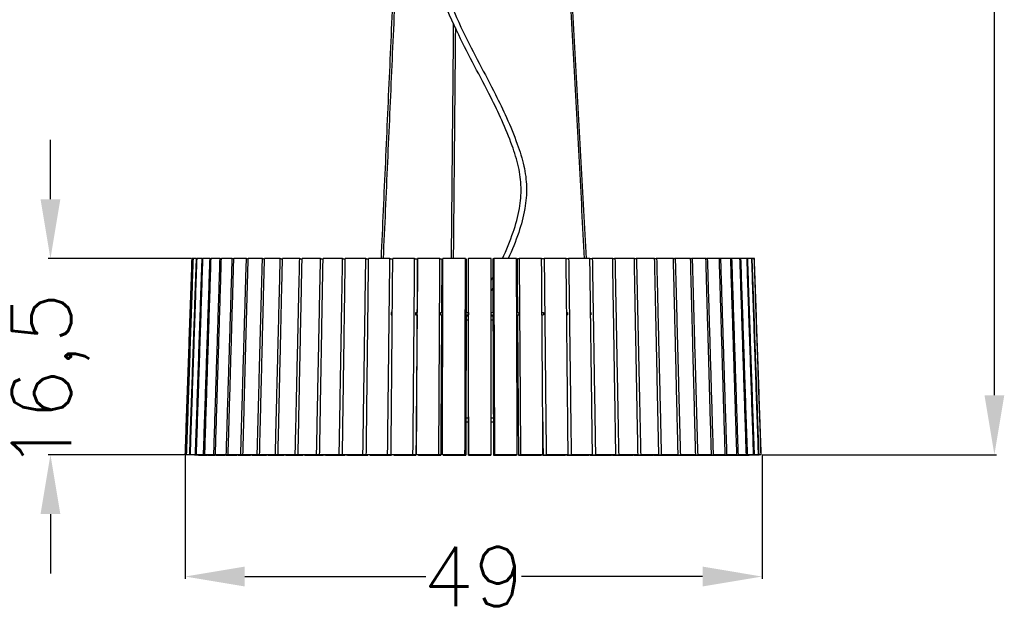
# Model space of a CAD drawing. Header units: centimetres. Extents: x -7768 to -7612, y -150 to 71.
# Tile 2 of 4: x -7767 to -7684, y -92 to -42. Entities that reach past the tile are written whole.
import ezdxf

# ---------------------------------------------------------------- set-up
doc = ezdxf.new("R2010")
doc.units = ezdxf.units.CM
doc.header["$MEASUREMENT"] = 0
doc.layers.add('cotas', color=1, linetype='Continuous')
doc.layers.add('Make2D visible lines', color=7, linetype='Continuous')
doc.styles.get("Standard").update_dxf_attribs({"font": 'romans.shx', "height": 5, "bigfont": '@extfont2.shx'})
doc.dimstyles.get("Standard").update_dxf_attribs({"dimtxt": 0.18, "dimasz": 5, "dimexe": 0.18, "dimexo": 0.0625, "dimgap": 0.09, "dimtad": 0, "dimtoh": 1, "dimdec": 0, "dimzin": 0, "dimdsep": 46, "dimtxsty": 'Standard', "dimcen": 1.5, "dimadec": 0, "dimazin": 0, "dimtfac": 1, "dimtdec": 0, "dimtofl": 0, "dimtmove": 0, "dimatfit": 3, "dimfxl": 1, "dimtolj": 1, "dimtzin": 0, "dimarcsym": 0})

# ---------------------------------------------------------------- blocks, each defined once
blk = doc.blocks.new('*D7')
at = {"layer": 'cotas', "color": 0, "lineweight": -2, "transparency": 16777216}
for p, q in [((-7724.679, 71.195), (-7684.731, 71.195)), ((-7684.911, 66.195), (-7684.911, 2.356)), ((-7684.911, -73.805), (-7684.911, -9.967)), ((-7704.461, -78.805), (-7684.731, -78.805))]:
    blk.add_line(p, q, dxfattribs=at)
at = {"layer": 'cotas', "color": 0, "transparency": 16777216}
for points in [[(-7685.745, 66.195), (-7684.078, 66.195), (-7684.911, 71.195)], [(-7685.745, -73.805), (-7684.078, -73.805), (-7684.911, -78.805)]]:
    blk.add_solid(points, dxfattribs=at)
at = {"layer": 'Defpoints', "color": 0, "transparency": 16777216}
for p in [(-7724.742, 71.195), (-7704.524, -78.805), (-7684.911, -78.805)]:
    blk.add_point(p, dxfattribs=at)
at = {"layer": 'cotas', "color": 0, "transparency": 16777216, "insert": (-7684.911, -3.805), "char_height": 5, "attachment_point": 5, "rotation": 90}
blk.add_mtext('\\A1;150', dxfattribs=at)
blk = doc.blocks.new('*D52')
at = {"layer": 'cotas', "color": 0, "lineweight": -2, "transparency": 16777216}
for p, q in [((-35.586, -128.51), (-35.586, -123.51)), ((-23.733, -133.51), (-35.766, -133.51)), ((-24.308, -150), (-35.766, -150)), ((-35.586, -155), (-35.586, -160))]:
    blk.add_line(p, q, dxfattribs=at)
at = {"layer": 'cotas', "color": 0, "transparency": 16777216}
for points in [[(-36.419, -128.51), (-34.752, -128.51), (-35.586, -133.51)], [(-36.419, -155), (-34.752, -155), (-35.586, -150)]]:
    blk.add_solid(points, dxfattribs=at)
at = {"layer": 'Defpoints', "color": 0, "transparency": 16777216}
for p in [(-23.67, -133.51), (-35.586, -150), (-24.246, -150)]:
    blk.add_point(p, dxfattribs=at)
at = {"layer": 'cotas', "color": 0, "transparency": 16777216, "insert": (-35.586, -143.866), "char_height": 5, "attachment_point": 5, "rotation": 90}
blk.add_mtext('\\A1;16,5', dxfattribs=at)
blk = doc.blocks.new('*D9')
at = {"layer": 'cotas', "color": 0, "lineweight": -2, "transparency": 16777216}
for p, q in [((-7752.978, -78.868), (-7752.978, -89.235)), ((-7704.461, -78.868), (-7704.461, -89.235)), ((-7747.978, -89.055), (-7732.738, -89.055)), ((-7709.461, -89.055), (-7724.701, -89.055))]:
    blk.add_line(p, q, dxfattribs=at)
at = {"layer": 'cotas', "color": 0, "transparency": 16777216}
for points in [[(-7747.978, -88.221), (-7747.978, -89.888), (-7752.978, -89.055)], [(-7709.461, -88.221), (-7709.461, -89.888), (-7704.461, -89.055)]]:
    blk.add_solid(points, dxfattribs=at)
at = {"layer": 'Defpoints', "color": 0, "transparency": 16777216}
for p in [(-7752.978, -78.805), (-7704.461, -78.805), (-7704.461, -89.055)]:
    blk.add_point(p, dxfattribs=at)
at = {"layer": 'cotas', "color": 0, "transparency": 16777216, "insert": (-7728.72, -89.055), "char_height": 5, "attachment_point": 5}
blk.add_mtext('\\A1;49', dxfattribs=at)
blk = doc.blocks.new('SH04')
at = {"layer": 'Make2D visible lines'}
for points in [[(-7.751, -133.51), (-4.834, -68.555), (-1.917, -3.599)], [(-1.767, -3.599), (-4.684, -68.555), (-7.601, -133.51)], [(9.349, -133.51), (5.829, -68.555), (2.309, -3.599)], [(9.499, -133.51), (5.979, -68.555), (2.459, -3.599)], [(-1.851, -133.51), (-1.76, -123.649), (-1.668, -113.788)], [(-1.521, -114.105), (-1.611, -123.807), (-1.701, -133.51)], [(-24.246, -150), (-23.958, -141.755), (-23.67, -133.51)], [(-24.159, -150), (-23.871, -141.755), (-23.584, -133.51)], [(-24.131, -150), (-23.846, -141.755), (-23.561, -133.51)], [(-23.873, -150), (-23.587, -141.755), (-23.302, -133.51)], [(-23.817, -150), (-23.537, -141.755), (-23.256, -133.51)], [(-23.584, -133.51), (-23.627, -133.51), (-23.67, -133.51)], [(-23.584, -133.51), (-23.572, -133.51), (-23.561, -133.511)], [(-23.302, -133.51), (-23.431, -133.51), (-23.561, -133.51)], [(-23.388, -150), (-23.108, -141.755), (-22.827, -133.51)], [(-23.305, -150), (-23.032, -141.755), (-22.759, -133.51)], [(-23.302, -133.51), (-23.279, -133.511), (-23.256, -133.512)], [(-22.827, -133.51), (-23.042, -133.51), (-23.256, -133.51)], [(-22.827, -133.51), (-22.793, -133.511), (-22.759, -133.513)], [(-22.163, -133.51), (-22.461, -133.51), (-22.759, -133.51)], [(-22.71, -150), (-22.437, -141.755), (-22.163, -133.51)], [(-22.601, -150), (-22.337, -141.755), (-22.073, -133.51)], [(-22.163, -133.51), (-22.118, -133.512), (-22.073, -133.513)], [(-21.316, -133.51), (-21.694, -133.51), (-22.073, -133.51)], [(-21.844, -150), (-21.58, -141.755), (-21.316, -133.51)], [(-21.709, -150), (-21.457, -141.755), (-21.204, -133.51)], [(-21.316, -133.51), (-21.26, -133.512), (-21.204, -133.514)], [(-20.292, -133.51), (-20.748, -133.51), (-21.204, -133.51)], [(-20.797, -150), (-20.544, -141.755), (-20.292, -133.51)], [(-20.638, -150), (-20.399, -141.755), (-20.16, -133.51)], [(-20.292, -133.51), (-20.226, -133.513), (-20.16, -133.515)], [(-19.1, -133.51), (-19.63, -133.51), (-20.16, -133.51)], [(-19.578, -150), (-19.339, -141.755), (-19.1, -133.51)], [(-19.395, -150), (-19.172, -141.755), (-18.948, -133.51)], [(-19.1, -133.51), (-19.024, -133.513), (-18.949, -133.516)], [(-17.749, -133.51), (-18.349, -133.51), (-18.948, -133.51)], [(-18.196, -150), (-17.973, -141.755), (-17.749, -133.51)], [(-17.992, -150), (-17.786, -141.755), (-17.58, -133.51)], [(-17.749, -133.51), (-17.665, -133.514), (-17.581, -133.518)], [(-16.252, -133.51), (-16.916, -133.51), (-17.58, -133.51)], [(-16.664, -150), (-16.458, -141.755), (-16.252, -133.51)], [(-16.44, -150), (-16.253, -141.755), (-16.066, -133.51)], [(-16.252, -133.51), (-16.159, -133.515), (-16.067, -133.519)], [(-14.62, -133.51), (-15.343, -133.51), (-16.066, -133.51)], [(-14.994, -150), (-14.807, -141.755), (-14.62, -133.51)], [(-14.752, -150), (-14.585, -141.755), (-14.419, -133.51)], [(-14.62, -133.51), (-14.52, -133.515), (-14.42, -133.521)], [(-12.867, -133.51), (-13.643, -133.51), (-14.419, -133.51)], [(-13.199, -150), (-13.033, -141.755), (-12.867, -133.51)], [(-12.941, -150), (-12.797, -141.755), (-12.653, -133.51)], [(-12.867, -133.51), (-12.76, -133.517), (-12.653, -133.523)], [(-11.008, -133.51), (-11.83, -133.51), (-12.653, -133.51)], [(-11.296, -150), (-11.152, -141.755), (-11.008, -133.51)], [(-11.023, -150), (-10.903, -141.755), (-10.782, -133.51)], [(-11.008, -133.51), (-10.895, -133.518), (-10.782, -133.526)], [(-9.057, -133.51), (-9.92, -133.51), (-10.782, -133.51)], [(-9.298, -150), (-9.178, -141.755), (-9.057, -133.51)], [(-9.057, -133.51), (-8.94, -133.52), (-8.822, -133.53)], [(-9.015, -150), (-8.918, -141.755), (-8.822, -133.51)], [(-7.031, -133.51), (-7.927, -133.51), (-8.822, -133.51)], [(-7.224, -150), (-7.128, -141.755), (-7.031, -133.51)], [(-7.031, -133.51), (-6.91, -133.523), (-6.789, -133.535)], [(-6.931, -150), (-6.86, -141.755), (-6.788, -133.51)], [(-4.948, -133.51), (-5.868, -133.51), (-6.788, -133.51)], [(-5.09, -150), (-5.019, -141.755), (-4.948, -133.51)], [(-4.948, -133.51), (-4.824, -133.528), (-4.7, -133.545)], [(-4.79, -150), (-4.745, -141.755), (-4.699, -133.51)], [(-4.7, -133.545), (-4.719, -135.794), (-4.739, -138.042)], [(-2.823, -133.51), (-3.761, -133.51), (-4.699, -133.51)], [(-2.914, -150), (-2.869, -141.755), (-2.823, -133.51)], [(-2.823, -133.51), (-2.744, -133.528), (-2.664, -133.545)], [(-2.664, -133.545), (-2.677, -135.794), (-2.689, -138.042)], [(-2.61, -150), (-2.59, -141.755), (-2.57, -133.51)], [(-0.675, -133.51), (-1.623, -133.51), (-2.57, -133.51)], [(-0.714, -150), (-0.695, -141.755), (-0.675, -133.51)], [(-0.675, -133.51), (-0.641, -133.528), (-0.607, -133.545)], [(-0.607, -133.545), (-0.612, -135.794), (-0.617, -138.042)], [(-0.421, -133.51), (-0.432, -133.528), (-0.444, -133.545)], [(-0.444, -133.545), (-0.442, -135.794), (-0.44, -138.042)], [(1.479, -133.51), (0.529, -133.51), (-0.421, -133.51)], [(-0.408, -150), (-0.414, -141.755), (-0.421, -133.51)], [(1.492, -150), (1.485, -141.755), (1.479, -133.51)], [(1.732, -133.51), (1.675, -133.528), (1.619, -133.545)], [(1.619, -133.545), (1.628, -135.794), (1.637, -138.042)], [(1.798, -150), (1.765, -141.755), (1.732, -133.51)], [(3.62, -133.51), (2.676, -133.51), (1.732, -133.51)], [(3.685, -150), (3.653, -141.755), (3.62, -133.51)], [(3.871, -133.51), (3.769, -133.528), (3.667, -133.545)], [(3.667, -133.545), (3.683, -135.794), (3.699, -138.042)], [(3.988, -150), (3.929, -141.755), (3.871, -133.51)], [(5.731, -133.51), (4.801, -133.51), (3.871, -133.51)], [(5.848, -150), (5.79, -141.755), (5.731, -133.51)], [(5.977, -133.51), (5.854, -133.525), (5.731, -133.54)], [(6.145, -150), (6.061, -141.755), (5.977, -133.51)], [(7.795, -133.51), (6.886, -133.51), (5.977, -133.51)], [(7.963, -150), (7.879, -141.755), (7.795, -133.51)], [(8.034, -133.51), (7.914, -133.521), (7.795, -133.532)], [(9.794, -133.51), (8.914, -133.51), (8.034, -133.51)], [(8.251, -150), (8.143, -141.755), (8.034, -133.51)], [(10.011, -150), (9.902, -141.755), (9.794, -133.51)], [(10.024, -133.51), (9.909, -133.519), (9.794, -133.528)], [(10.289, -150), (10.157, -141.755), (10.024, -133.51)], [(11.711, -133.51), (10.868, -133.51), (10.024, -133.51)], [(11.976, -150), (11.844, -141.755), (11.711, -133.51)], [(11.931, -133.51), (11.821, -133.517), (11.711, -133.524)], [(12.242, -150), (12.086, -141.755), (11.931, -133.51)], [(13.532, -133.51), (12.732, -133.51), (11.931, -133.51)], [(13.842, -150), (13.687, -141.755), (13.532, -133.51)], [(13.739, -133.51), (13.636, -133.516), (13.532, -133.522)], [(14.093, -150), (13.916, -141.755), (13.739, -133.51)], [(15.24, -133.51), (14.49, -133.51), (13.739, -133.51)], [(15.593, -150), (15.417, -141.757), (15.24, -133.515)], [(15.434, -133.51), (15.337, -133.515), (15.241, -133.52)], [(15.827, -150), (15.63, -141.755), (15.434, -133.51)], [(16.822, -133.51), (16.128, -133.51), (15.434, -133.51)], [(17.215, -150), (17.019, -141.757), (16.822, -133.514)], [(17, -133.51), (16.911, -133.514), (16.823, -133.518)], [(17.43, -150), (17.215, -141.755), (17, -133.51)], [(18.265, -133.51), (17.632, -133.51), (17, -133.51)], [(18.425, -133.51), (18.345, -133.514), (18.265, -133.517)], [(18.694, -150), (18.48, -141.757), (18.265, -133.514)], [(18.888, -150), (18.656, -141.755), (18.425, -133.51)], [(19.556, -133.51), (18.99, -133.51), (18.425, -133.51)], [(19.698, -133.51), (19.627, -133.513), (19.556, -133.516)], [(20.019, -150), (19.787, -141.756), (19.556, -133.513)], [(20.19, -150), (19.944, -141.755), (19.698, -133.51)], [(20.685, -133.51), (20.191, -133.51), (19.698, -133.51)], [(20.807, -133.51), (20.746, -133.512), (20.685, -133.515)], [(21.177, -150), (20.931, -141.756), (20.685, -133.512)], [(21.324, -150), (21.065, -141.755), (20.807, -133.51)], [(21.642, -133.51), (21.225, -133.51), (20.807, -133.51)], [(21.744, -133.51), (21.693, -133.512), (21.642, -133.514)], [(22.16, -150), (21.901, -141.756), (21.642, -133.512)], [(22.282, -150), (22.013, -141.755), (21.744, -133.51)], [(22.42, -133.51), (22.082, -133.51), (21.744, -133.51)], [(22.958, -150), (22.689, -141.756), (22.42, -133.511)], [(22.5, -133.51), (22.46, -133.511), (22.421, -133.513)], [(23.055, -150), (22.777, -141.755), (22.5, -133.51)], [(23.013, -133.51), (22.756, -133.51), (22.5, -133.51)], [(23.07, -133.51), (23.041, -133.511), (23.013, -133.512)], [(23.567, -150), (23.29, -141.756), (23.013, -133.511)], [(23.636, -150), (23.353, -141.755), (23.07, -133.51)], [(23.414, -133.51), (23.242, -133.51), (23.07, -133.51)], [(23.449, -133.51), (23.431, -133.511), (23.414, -133.511)], [(23.98, -150), (23.697, -141.756), (23.414, -133.512)], [(23.622, -133.51), (23.535, -133.51), (23.449, -133.51)], [(24.022, -150), (23.736, -141.757), (23.449, -133.513)], [(24.195, -150), (23.908, -141.755), (23.622, -133.51)], [(23.633, -133.51), (23.627, -133.51), (23.622, -133.51)], [(24.209, -150), (23.921, -141.755), (23.633, -133.51)], [(-8.914, -138.042), (-8.915, -138.142), (-8.916, -138.242)], [(-8.916, -138.242), (-8.913, -138.242), (-8.91, -138.242)], [(-8.914, -138.042), (-8.894, -138.042), (-8.875, -138.042)], [(-8.91, -138.242), (-8.893, -138.242), (-8.877, -138.242)], [(-6.917, -138.042), (-6.918, -138.142), (-6.919, -138.242)], [(-6.919, -138.242), (-6.917, -138.242), (-6.914, -138.242)], [(-6.909, -138.042), (-6.913, -138.042), (-6.917, -138.042)], [(-6.914, -138.242), (-6.872, -138.242), (-6.829, -138.242)], [(-6.909, -138.042), (-6.868, -138.042), (-6.828, -138.042)], [(-4.863, -138.042), (-4.864, -138.142), (-4.865, -138.242)], [(-4.864, -138.042), (-4.794, -138.042), (-4.724, -138.042)], [(-4.864, -138.242), (-4.795, -138.242), (-4.725, -138.242)], [(-4.741, -138.242), (-4.792, -144.139), (-4.843, -150.035)], [(-2.769, -138.042), (-2.769, -138.142), (-2.77, -138.242)], [(-2.77, -138.242), (-2.676, -138.242), (-2.582, -138.242)], [(-2.769, -138.042), (-2.675, -138.042), (-2.581, -138.042)], [(-2.69, -138.242), (-2.723, -144.139), (-2.756, -150.035)], [(-0.652, -138.042), (-0.652, -138.142), (-0.652, -138.242)], [(-0.652, -138.042), (-0.54, -138.042), (-0.429, -138.042)], [(-0.652, -138.242), (-0.54, -138.242), (-0.428, -138.242)], [(-0.618, -138.242), (-0.632, -144.139), (-0.646, -150.035)], [(-0.44, -138.242), (-0.435, -144.139), (-0.43, -150.035)], [(-0.429, -138.042), (-0.429, -138.142), (-0.428, -138.242)], [(1.482, -138.042), (1.588, -138.042), (1.693, -138.042)], [(1.482, -138.242), (1.588, -138.242), (1.694, -138.242)], [(1.637, -138.242), (1.661, -144.139), (1.684, -150.035)], [(1.693, -138.042), (1.694, -138.142), (1.694, -138.242)], [(3.638, -138.042), (3.72, -138.042), (3.801, -138.042)], [(3.639, -138.242), (3.721, -138.242), (3.803, -138.242)], [(3.701, -138.242), (3.743, -144.139), (3.785, -150.035)], [(3.801, -138.042), (3.802, -138.142), (3.803, -138.242)], [(5.763, -138.042), (5.819, -138.042), (5.875, -138.042)], [(5.765, -138.242), (5.818, -138.242), (5.871, -138.242)], [(5.878, -138.242), (5.875, -138.242), (5.871, -138.242)], [(5.875, -138.042), (5.876, -138.042), (5.877, -138.042)], [(5.877, -138.042), (5.878, -138.142), (5.879, -138.242)], [(7.841, -138.042), (7.87, -138.042), (7.9, -138.042)], [(7.843, -138.242), (7.875, -138.242), (7.908, -138.242)], [(7.9, -138.042), (7.902, -138.042), (7.905, -138.042)], [(7.905, -138.042), (7.906, -138.142), (7.908, -138.242)], [(9.855, -138.042), (9.857, -138.042), (9.86, -138.042)], [(9.87, -138.242), (9.865, -138.242), (9.86, -138.242)], [(9.867, -138.042), (9.868, -138.142), (9.87, -138.242)], [(-4.744, -138.651), (-4.736, -138.651), (-4.727, -138.651)], [(-4.726, -138.351), (-4.734, -138.351), (-4.742, -138.351)], [(-2.693, -138.651), (-2.638, -138.651), (-2.583, -138.651)], [(-2.582, -138.351), (-2.636, -138.351), (-2.691, -138.351)], [(-0.619, -138.651), (-0.529, -138.651), (-0.44, -138.651)], [(-0.44, -138.351), (-0.529, -138.351), (-0.618, -138.351)], [(1.638, -138.351), (1.56, -138.351), (1.483, -138.351)], [(1.483, -138.651), (1.561, -138.651), (1.639, -138.651)], [(3.702, -138.351), (3.67, -138.351), (3.639, -138.351)], [(3.64, -138.651), (3.672, -138.651), (3.704, -138.651)], [(-4.818, -147.227), (-4.797, -147.227), (-4.775, -147.227)], [(-4.773, -146.927), (-4.794, -146.927), (-4.816, -146.927)], [(-2.74, -147.227), (-2.672, -147.227), (-2.603, -147.227)], [(-2.602, -146.927), (-2.67, -146.927), (-2.738, -146.927)], [(-0.433, -146.927), (-0.536, -146.927), (-0.639, -146.927)], [(-0.639, -147.227), (-0.536, -147.227), (-0.433, -147.227)], [(1.672, -146.927), (1.581, -146.927), (1.489, -146.927)], [(1.49, -147.227), (1.581, -147.227), (1.673, -147.227)], [(3.763, -146.927), (3.718, -146.927), (3.673, -146.927)], [(3.674, -147.227), (3.719, -147.227), (3.765, -147.227)], [(5.825, -147.227), (5.839, -148.631), (5.854, -150.035)], [(-24.159, -150), (-24.202, -150), (-24.246, -150)], [(-24.131, -150.001), (-24.145, -150), (-24.159, -150)], [(-23.873, -150), (-24.002, -150), (-24.131, -150)], [(-23.247, -150.035), (-23.689, -150.019), (-24.131, -150.004)], [(-23.817, -150.002), (-23.845, -150.001), (-23.873, -150)], [(-23.141, -150.035), (-23.507, -150.022), (-23.873, -150.009)], [(-22.843, -150.035), (-23.33, -150.017), (-23.817, -150)], [(-23.388, -150), (-23.603, -150), (-23.817, -150)], [(-23.306, -150.003), (-23.347, -150.001), (-23.388, -150)], [(-23.246, -150.002), (-23.276, -150.001), (-23.305, -150)], [(-22.71, -150), (-23.008, -150), (-23.305, -150)], [(-23.141, -150.026), (-23.194, -150.024), (-23.247, -150.022)], [(-23.16, -150.005), (-23.203, -150.004), (-23.246, -150.002)], [(-23.14, -150.006), (-23.15, -150.006), (-23.16, -150.005)], [(-23.14, -150.009), (-23.15, -150.009), (-23.16, -150.008)], [(-23.141, -150.035), (-23.012, -150.035), (-22.882, -150.035)], [(-22.356, -150.035), (-22.748, -150.02), (-23.14, -150.006)], [(-22.843, -150.017), (-22.843, -150.026), (-22.843, -150.035)], [(-22.843, -150.035), (-22.629, -150.035), (-22.415, -150.035)], [(-22.601, -150.004), (-22.656, -150.002), (-22.71, -150)], [(-22.414, -150.007), (-22.507, -150.004), (-22.601, -150)], [(-21.844, -150), (-22.222, -150), (-22.601, -150)], [(-22.356, -150.009), (-22.385, -150.008), (-22.414, -150.007)], [(-22.356, -150.013), (-22.385, -150.012), (-22.414, -150.011)], [(-21.684, -150.035), (-22.02, -150.022), (-22.356, -150.009)], [(-22.356, -150.035), (-22.059, -150.035), (-21.761, -150.035)], [(-21.709, -150.005), (-21.777, -150.003), (-21.844, -150)], [(-21.683, -150.001), (-21.696, -150.001), (-21.709, -150)], [(-20.797, -150), (-21.253, -150), (-21.709, -150)], [(-21.684, -150.035), (-21.306, -150.035), (-20.927, -150.035)], [(-20.833, -150.035), (-21.258, -150.018), (-21.683, -150.001)], [(-20.833, -150.035), (-20.376, -150.035), (-19.92, -150.035)], [(-20.638, -150.006), (-20.717, -150.003), (-20.797, -150)], [(-19.808, -150.035), (-20.223, -150.017), (-20.638, -150)], [(-19.578, -150), (-20.108, -150), (-20.638, -150)], [(-19.808, -150.035), (-19.278, -150.035), (-18.748, -150.035)], [(-19.395, -150.008), (-19.486, -150.004), (-19.578, -150)], [(-18.196, -150), (-18.796, -150), (-19.395, -150)], [(-18.62, -150.035), (-19.007, -150.017), (-19.395, -150)], [(-18.62, -150.035), (-18.02, -150.035), (-17.421, -150.035)], [(-17.992, -150.009), (-18.094, -150.005), (-18.196, -150)], [(-17.277, -150.035), (-17.635, -150.017), (-17.992, -150)], [(-16.664, -150), (-17.328, -150), (-17.992, -150)], [(-17.277, -150.035), (-16.613, -150.035), (-15.949, -150.035)], [(-16.44, -150.011), (-16.552, -150.005), (-16.664, -150)], [(-15.792, -150.035), (-16.116, -150.017), (-16.44, -150)], [(-14.994, -150), (-15.717, -150), (-16.44, -150)], [(-15.792, -150.035), (-15.069, -150.035), (-14.345, -150.035)], [(-14.345, -150.035), (-14.67, -150.017), (-14.994, -150)], [(-14.175, -150.035), (-14.463, -150.017), (-14.752, -150)], [(-13.199, -150), (-13.975, -150), (-14.752, -150)], [(-14.345, -150.025), (-14.345, -150.03), (-14.345, -150.035)], [(-14.175, -150.035), (-13.399, -150.035), (-12.623, -150.035)], [(-12.623, -150.035), (-12.911, -150.017), (-13.199, -150)], [(-12.441, -150.035), (-12.691, -150.017), (-12.941, -150)], [(-11.296, -150), (-12.118, -150), (-12.941, -150)], [(-12.623, -150.022), (-12.623, -150.029), (-12.623, -150.035)], [(-12.441, -150.035), (-11.619, -150.035), (-10.796, -150.035)], [(-10.796, -150.035), (-11.046, -150.017), (-11.296, -150)], [(-10.605, -150.035), (-10.814, -150.017), (-11.023, -150)], [(-9.298, -150), (-10.161, -150), (-11.023, -150)], [(-10.796, -150.019), (-10.796, -150.027), (-10.796, -150.035)], [(-10.605, -150.035), (-9.742, -150.035), (-8.88, -150.035)], [(-8.88, -150.035), (-9.089, -150.017), (-9.298, -150)], [(-8.68, -150.035), (-8.847, -150.017), (-9.015, -150)], [(-7.224, -150), (-8.119, -150), (-9.015, -150)], [(-8.879, -150.014), (-8.879, -150.025), (-8.88, -150.035)], [(-8.68, -150.035), (-7.785, -150.035), (-6.89, -150.035)], [(-6.89, -150.035), (-7.057, -150.017), (-7.224, -150)], [(-6.89, -150.006), (-6.911, -150.003), (-6.931, -150)], [(-5.09, -150), (-6.011, -150), (-6.931, -150)], [(-6.889, -150.006), (-6.889, -150.02), (-6.89, -150.035)], [(-6.683, -150.035), (-6.786, -150.02), (-6.889, -150.006)], [(-6.683, -150.035), (-5.763, -150.035), (-4.843, -150.035)], [(-4.843, -150.035), (-4.967, -150.017), (-5.09, -150)], [(-4.632, -150.035), (-4.711, -150.017), (-4.79, -150)], [(-2.914, -150), (-3.852, -150), (-4.79, -150)], [(-4.632, -150.035), (-3.694, -150.035), (-2.756, -150.035)], [(-2.756, -150.035), (-2.835, -150.017), (-2.914, -150)], [(-2.542, -150.035), (-2.576, -150.017), (-2.61, -150)], [(-0.714, -150), (-1.662, -150), (-2.61, -150)], [(-2.542, -150.035), (-1.594, -150.035), (-0.646, -150.035)], [(-0.646, -150.035), (-0.68, -150.017), (-0.714, -150)], [(-0.43, -150.035), (-0.419, -150.017), (-0.408, -150)], [(-0.43, -150.035), (0.519, -150.035), (1.469, -150.035)], [(1.492, -150), (0.542, -150), (-0.408, -150)], [(1.469, -150.035), (1.48, -150.017), (1.492, -150)], [(1.684, -150.035), (1.741, -150.017), (1.798, -150)], [(1.684, -150.035), (2.628, -150.035), (3.572, -150.035)], [(3.685, -150), (2.741, -150), (1.798, -150)], [(3.572, -150.035), (3.629, -150.017), (3.685, -150)], [(3.785, -150.035), (3.886, -150.017), (3.988, -150)], [(3.785, -150.035), (4.715, -150.035), (5.645, -150.035)], [(5.848, -150), (4.918, -150), (3.988, -150)], [(5.645, -150.035), (5.747, -150.017), (5.848, -150)], [(5.854, -150.035), (5.999, -150.017), (6.145, -150)], [(5.854, -150.035), (6.762, -150.035), (7.671, -150.035)], [(7.963, -150), (7.054, -150), (6.145, -150)], [(7.671, -150.035), (7.817, -150.017), (7.963, -150)], [(7.874, -150.035), (8.063, -150.017), (8.251, -150)], [(7.874, -150.011), (7.874, -150.023), (7.874, -150.035)], [(7.874, -150.035), (8.754, -150.035), (9.634, -150.035)], [(10.011, -150), (9.131, -150), (8.251, -150)], [(9.634, -150.035), (9.822, -150.017), (10.011, -150)], [(9.829, -150.035), (10.059, -150.017), (10.289, -150)], [(9.829, -150.017), (9.829, -150.026), (9.829, -150.035)], [(9.829, -150.035), (10.673, -150.035), (11.516, -150.035)], [(11.976, -150), (11.133, -150), (10.289, -150)], [(11.516, -150.035), (11.746, -150.017), (11.976, -150)], [(11.703, -150.035), (11.972, -150.017), (12.242, -150)], [(11.703, -150.021), (11.703, -150.028), (11.703, -150.035)], [(11.703, -150.035), (12.503, -150.035), (13.304, -150.035)], [(13.842, -150), (13.042, -150), (12.242, -150)], [(13.304, -150.035), (13.573, -150.017), (13.842, -150)], [(13.479, -150.024), (13.48, -150.029), (13.48, -150.035)], [(13.48, -150.035), (13.786, -150.017), (14.093, -150)], [(13.48, -150.035), (14.23, -150.035), (14.98, -150.035)], [(15.593, -150), (14.843, -150), (14.093, -150)], [(14.98, -150.035), (15.287, -150.017), (15.593, -150)], [(15.145, -150.035), (15.486, -150.017), (15.827, -150)], [(15.145, -150.035), (15.839, -150.035), (16.533, -150.035)], [(17.215, -150), (16.521, -150), (15.827, -150)], [(16.533, -150.035), (16.874, -150.017), (17.215, -150)], [(16.684, -150.035), (17.057, -150.017), (17.43, -150)], [(16.684, -150.035), (17.316, -150.035), (17.949, -150.035)], [(18.694, -150), (18.062, -150), (17.43, -150)], [(17.949, -150.035), (18.322, -150.017), (18.694, -150)], [(18.085, -150.035), (18.65, -150.035), (19.215, -150.035)], [(18.695, -150.008), (18.791, -150.004), (18.888, -150)], [(20.019, -150), (19.453, -150), (18.888, -150)], [(19.215, -150.035), (19.617, -150.017), (20.019, -150)], [(19.336, -150.035), (19.829, -150.035), (20.323, -150.035)], [(20.019, -150.007), (20.104, -150.003), (20.19, -150)], [(21.177, -150), (20.683, -150), (20.19, -150)], [(20.323, -150.035), (20.75, -150.017), (21.177, -150)], [(20.426, -150.035), (20.844, -150.035), (21.262, -150.035)], [(21.177, -150.006), (21.251, -150.003), (21.324, -150)], [(21.262, -150.035), (21.643, -150.02), (22.024, -150.005)], [(22.16, -150), (21.742, -150), (21.324, -150)], [(21.348, -150.035), (21.686, -150.035), (22.025, -150.035)], [(22.025, -150.035), (22.492, -150.017), (22.958, -150)], [(22.092, -150.035), (22.349, -150.035), (22.605, -150.035)], [(22.16, -150.005), (22.221, -150.002), (22.282, -150)], [(22.958, -150), (22.62, -150), (22.282, -150)], [(22.605, -150.035), (23.086, -150.017), (23.567, -150)], [(22.653, -150.035), (22.826, -150.035), (22.998, -150.035)], [(22.959, -150.003), (23.007, -150.002), (23.055, -150)], [(22.997, -150.021), (22.997, -150.028), (22.998, -150.035)], [(22.998, -150.035), (23.489, -150.017), (23.98, -150)], [(23.567, -150), (23.311, -150), (23.055, -150)], [(23.567, -150.002), (23.602, -150.001), (23.636, -150)], [(23.98, -150), (23.808, -150), (23.636, -150)], [(23.981, -150.001), (24.001, -150.001), (24.022, -150)], [(24.195, -150), (24.109, -150), (24.022, -150)], [(24.195, -150), (24.202, -150), (24.209, -150)]]:
    blk.add_open_spline(points, degree=2, dxfattribs=at)
for points, knots in [([(2.432, -133.51), (2.773, -132.788), (3.349, -131.416), (3.9, -129.4), (4.067, -127.533), (3.831, -125.741), (3.22, -123.863), (2.431, -121.911), (0.916, -118.81), (-0.979, -115.389), (-2.733, -111.436), (-3.742, -108.145), (-4.096, -104.894), (-3.882, -101.565), (-3.109, -97.743), (-2.034, -94.165), (-0.873, -90.735), (-0.094, -88.63), (0.527, -86.901), (1.109, -85.149), (1.586, -82.878), (1.327, -79.538), (0.692, -76.762), (0.368, -74.045), (0.381, -71.735), (0.648, -69.642), (0.737, -67.701), (0.636, -65.826), (0.379, -63.899), (0.294, -61.514), (0.585, -58.344), (1.294, -54.931), (1.827, -50.645), (1.936, -46.751), (1.332, -42.799), (0.561, -40.149), (-0.212, -37.747), (-0.989, -35.623), (-1.892, -32.654), (-2.416, -29.716), (-2.119, -26.777), (-1.551, -23.987), (-0.935, -21.618), (-0.265, -18.437), (0.16, -15.261), (0.258, -12.218), (-0.029, -10.02), (-0.317, -8.898), (-0.511, -7.933), (-0.596, -7.175), (-0.548, -6.02), (-0.404, -5.137), (-0.333, -4.599)], [0, 0, 0, 0, 2.395966, 4.457917, 6.251783, 7.989165, 9.850861, 12.160814, 14.306133, 20.199572, 23.889409, 27.262992, 30.500097, 33.645967, 37.247545, 42.175635, 44.850693, 48.108766, 48.908568, 50.363442, 53.651893, 55.807219, 60.347791, 62.202941, 63.994051, 67.269541, 68.520298, 69.824254, 72.894169, 74.349544, 76.969896, 82.432037, 84.79112, 89.924904, 94.0772, 96.73972, 98.198399, 101.647371, 103.52288, 107.508602, 110.53357, 112.308468, 116.075401, 117.855749, 122.070107, 125.672557, 126.969668, 128.698644, 129.146455, 129.923208, 130.979947, 132.606185, 132.606185, 132.606185, 132.606185]), ([(0.15, -4.599), (0.081, -5.134), (-0.06, -5.998), (-0.118, -7.161), (0.032, -8.312), (0.307, -9.322), (0.513, -10.436), (0.743, -12.242), (0.642, -15.301), (0.21, -18.54), (-0.472, -21.766), (-1.084, -24.11), (-1.643, -26.87), (-1.936, -29.726), (-1.412, -32.598), (-0.538, -35.457), (0.225, -37.56), (0.999, -39.934), (1.778, -42.648), (2.412, -46.675), (2.294, -50.675), (1.75, -55.011), (1.053, -58.418), (0.753, -61.556), (0.848, -63.917), (1.096, -65.84), (1.258, -68.788), (0.847, -71.3), (0.837, -73.979), (1.148, -76.666), (1.797, -79.453), (2.049, -82.868), (1.57, -85.231), (0.967, -87.023), (0.345, -88.776), (-0.441, -90.881), (-1.592, -94.286), (-2.657, -97.821), (-3.431, -101.587), (-3.648, -104.852), (-3.309, -108.033), (-2.323, -111.252), (-0.576, -115.173), (1.303, -118.573), (2.837, -121.707), (3.651, -123.712), (4.279, -125.656), (4.528, -127.499), (4.362, -129.397), (3.817, -131.424), (3.248, -132.794), (2.913, -133.51)], [0, 0, 0, 0, 1.617263, 2.625392, 3.484909, 5.087631, 5.760042, 6.88337, 10.541997, 14.907196, 16.689557, 20.422618, 22.178406, 25.134945, 28.99109, 30.837191, 34.130508, 35.682803, 38.339895, 42.588568, 47.875, 50.286451, 55.711893, 58.283746, 59.737428, 62.779849, 64.107282, 68.571435, 70.363298, 72.138519, 76.675214, 78.935097, 82.365359, 83.823721, 84.624877, 87.939415, 90.568253, 95.405498, 99.010273, 102.083122, 105.195082, 108.56375, 112.14579, 118.064488, 120.206859, 122.615379, 124.550776, 126.326405, 128.16143, 130.233987, 132.606098, 132.606098, 132.606098, 132.606098])]:
    blk.add_open_spline(points, degree=3, knots=knots, dxfattribs=at)
for points, weights in [([(1.48, -135.36), (1.553, -135.229), (1.625, -135.097)], [1, 0.99999209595, 1]), ([(1.628, -135.968), (1.555, -136.096), (1.481, -136.223)], [1, 0.999994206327, 1])]:
    blk.add_rational_spline(points, weights, degree=2, dxfattribs=at)
at = {"layer": 'cotas'}
dim = blk.add_linear_dim(base=(43.821, -150), p1=(3.991, 0), p2=(24.209, -150), angle=90, dimstyle='Standard', dxfattribs=at)
dim.commit()
dim.dimension.update_dxf_attribs({"geometry": '*D7', "text_midpoint": (43.821, -75), "insert": (7728.733, -71.195)})
dim = blk.add_linear_dim(base=(-35.586, -150), p1=(-23.67, -133.51), p2=(-24.246, -150), angle=90, text='16,5', dimstyle='Standard', dxfattribs=at)
dim.commit()
dim.dimension.update_dxf_attribs({"geometry": '*D52', "text_midpoint": (-35.586, -143.866), "dimtype": 160})
dim = blk.add_linear_dim(base=(24.271, -160.249), p1=(-24.246, -150), p2=(24.271, -150), dimstyle='Standard', dxfattribs=at)
dim.commit()
dim.dimension.update_dxf_attribs({"geometry": '*D9', "text_midpoint": (0.013, -160.249), "insert": (7728.733, -71.195)})

msp = doc.modelspace()

# ---------------------------------------------------------------- block references
msp.add_blockref('SH04', (-7728.733, 71.195))

doc.saveas('drawing.dxf')
